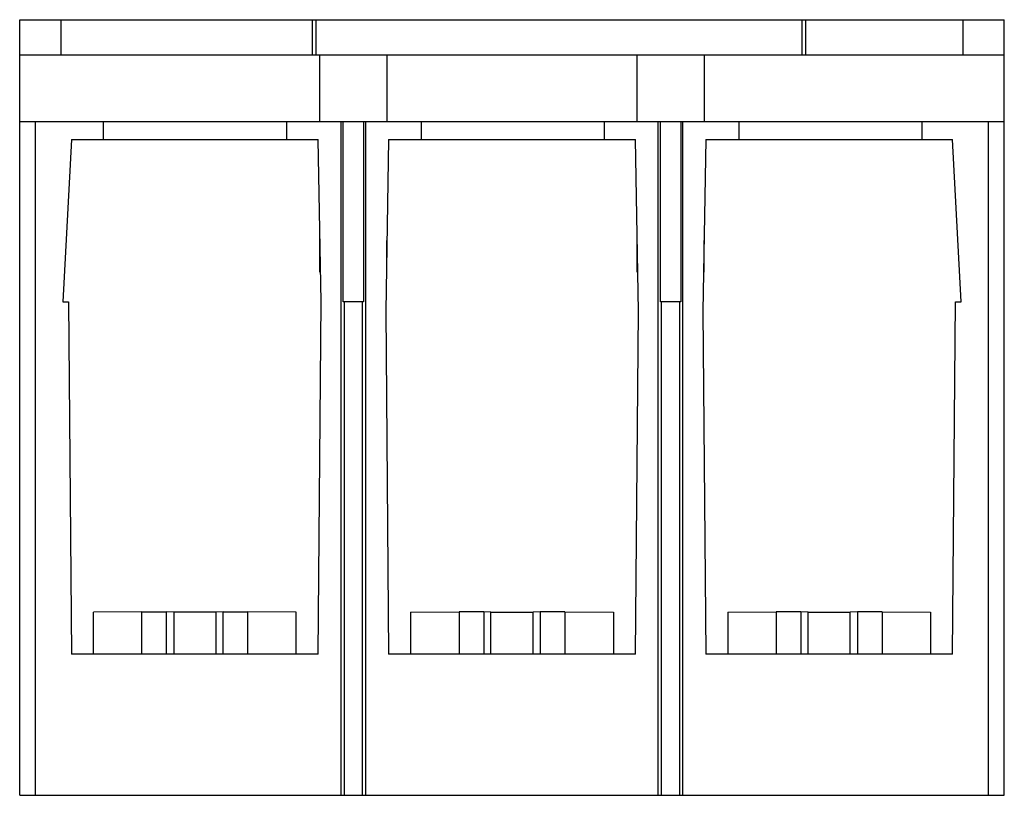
# Model space of a CAD drawing. Header units: millimetres. Extents: x 21 to 161, y 70 to 180.
import ezdxf

# ---------------------------------------------------------------- set-up
doc = ezdxf.new("R2010")
doc.units = ezdxf.units.MM
doc.header["$LTSCALE"] = 16.279879
doc.layers.get('0').update_dxf_attribs({"linetype": 'CONTINUOUS'})

msp = doc.modelspace()

# ---------------------------------------------------------------- linework, layer by layer
at = {"color": 7}
for p, q in [((20.89, 70.49), (20.89, 180.49)), ((20.89, 180.49), (160.59, 180.49)), ((26.73, 180.49), (26.73, 175.49)), ((62.39, 180.49), (62.39, 175.49)), ((62.92, 180.49), (62.92, 175.49)), ((131.86, 180.49), (131.86, 175.49)), ((132.39, 180.49), (132.39, 175.49)), ((154.75, 175.49), (154.75, 180.49)), ((160.59, 70.49), (160.59, 180.49)), ((20.89, 175.49), (160.59, 175.49)), ((63.49, 165.99), (63.49, 175.49)), ((72.99, 175.49), (72.99, 165.99)), ((108.49, 165.99), (108.49, 175.49)), ((117.99, 175.49), (117.99, 165.99)), ((160.59, 165.99), (20.89, 165.99)), ((23.14, 70.49), (23.14, 165.99)), ((32.74, 165.99), (32.74, 163.49)), ((58.74, 165.99), (58.74, 163.49)), ((66.49, 70.49), (66.49, 165.99)), ((66.8, 140.49), (66.8, 165.99)), ((69.68, 165.99), (69.68, 140.49)), ((69.99, 70.49), (69.99, 165.99)), ((77.83, 165.99), (77.83, 163.49)), ((103.83, 165.99), (103.83, 163.49)), ((111.49, 70.49), (111.49, 165.99)), ((111.79, 140.49), (111.79, 165.99)), ((114.68, 165.99), (114.68, 140.49)), ((114.99, 70.49), (114.99, 165.99)), ((122.91, 165.99), (122.91, 163.49)), ((148.91, 165.99), (148.91, 163.49)), ((158.34, 70.49), (158.34, 165.99)), ((28.24, 163.49), (27.03, 140.49)), ((28.24, 163.49), (63.24, 163.49)), ((63.68, 140.49), (63.24, 163.49)), ((73.24, 163.49), (72.82, 139.15)), ((73.24, 163.49), (108.24, 163.49)), ((108.67, 139.15), (108.24, 163.49)), ((118.24, 163.49), (117.82, 139.15)), ((118.24, 163.49), (153.24, 163.49)), ((154.45, 140.49), (153.24, 163.49)), ((63.49, 144.69), (63.49, 150.31)), ((72.99, 144.69), (72.99, 149.16)), ((108.49, 144.69), (108.49, 149.16)), ((117.99, 144.69), (117.99, 149.16)), ((63.49, 144.69), (63.6, 144.69)), ((72.91, 144.69), (72.99, 144.69)), ((108.49, 144.69), (108.57, 144.69)), ((117.91, 144.69), (117.99, 144.69)), ((27.03, 140.49), (27.8, 140.49)), ((27.8, 140.49), (28.24, 90.49)), ((63.24, 90.49), (63.68, 140.49)), ((69.68, 140.49), (66.8, 140.49)), ((66.98, 70.49), (66.98, 140.49)), ((69.5, 140.49), (69.5, 70.49)), ((114.68, 140.49), (111.79, 140.49)), ((111.96, 70.49), (111.96, 140.49)), ((114.5, 140.49), (114.5, 70.49)), ((153.24, 90.49), (153.68, 140.49)), ((153.68, 140.49), (154.45, 140.49)), ((72.82, 139.15), (73.24, 90.49)), ((108.24, 90.49), (108.67, 139.15)), ((117.82, 139.15), (118.24, 90.49)), ((38.24, 96.49), (31.34, 96.45)), ((31.34, 90.49), (31.34, 96.45)), ((38.24, 90.49), (38.24, 96.49)), ((38.24, 96.49), (41.74, 96.49)), ((41.74, 90.49), (41.74, 96.49)), ((42.74, 96.48), (41.74, 96.49)), ((42.74, 96.48), (42.74, 90.49)), ((48.74, 96.47), (42.74, 96.47)), ((49.74, 96.49), (48.74, 96.48)), ((48.74, 96.48), (48.74, 90.49)), ((49.74, 90.49), (49.74, 96.49)), ((49.74, 96.49), (53.24, 96.49)), ((53.24, 90.49), (53.24, 96.49)), ((60.14, 96.45), (53.24, 96.49)), ((60.14, 90.49), (60.14, 96.45)), ((76.34, 96.45), (83.24, 96.49)), ((76.34, 96.45), (76.34, 90.49)), ((86.74, 96.49), (83.24, 96.49)), ((83.24, 96.49), (83.24, 90.49)), ((87.74, 96.48), (86.74, 96.49)), ((86.74, 96.49), (86.74, 90.49)), ((87.74, 90.49), (87.74, 96.48)), ((87.74, 96.47), (93.74, 96.47)), ((94.74, 96.49), (93.74, 96.48)), ((93.74, 90.49), (93.74, 96.48)), ((98.24, 96.49), (94.74, 96.49)), ((94.74, 96.49), (94.74, 90.49)), ((98.24, 96.49), (105.14, 96.45)), ((98.24, 96.49), (98.24, 90.49)), ((105.14, 96.45), (105.14, 90.49)), ((121.34, 96.45), (128.24, 96.49)), ((121.34, 96.45), (121.34, 90.49)), ((131.74, 96.49), (128.24, 96.49)), ((128.24, 96.49), (128.24, 90.49)), ((132.74, 96.48), (131.74, 96.49)), ((131.74, 96.49), (131.74, 90.49)), ((132.74, 90.49), (132.74, 96.48)), ((132.74, 96.47), (138.74, 96.47)), ((139.74, 96.49), (138.74, 96.48)), ((138.74, 90.49), (138.74, 96.48)), ((143.24, 96.49), (139.74, 96.49)), ((139.74, 96.49), (139.74, 90.49)), ((143.24, 96.49), (150.14, 96.45)), ((143.24, 96.49), (143.24, 90.49)), ((150.14, 96.45), (150.14, 90.49)), ((63.24, 90.49), (28.24, 90.49)), ((108.24, 90.49), (73.24, 90.49)), ((153.24, 90.49), (118.24, 90.49)), ((20.89, 70.49), (160.59, 70.49))]:
    msp.add_line(p, q, dxfattribs=at)

doc.saveas('drawing.dxf')
